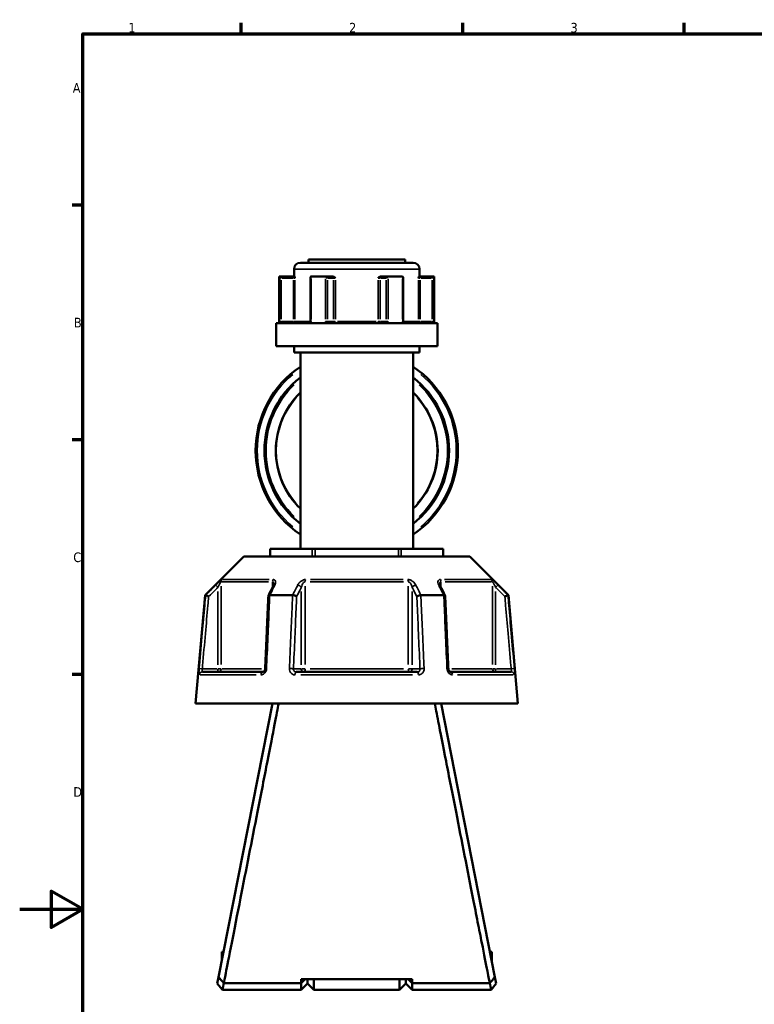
# Model space of a CAD drawing. Header units: millimetres. Extents: x 0 to 926, y 0 to 951.
# Tile 2 of 17: x 0 to 232, y 267 to 578. Entities that reach past the tile are written whole.
import ezdxf

# ---------------------------------------------------------------- set-up
doc = ezdxf.new("R2010")
doc.units = ezdxf.units.MM
for name, color, linetype, lineweight in [('Border (ANSI)', 7, 'Continuous', 70), ('Visible (ANSI)', 7, 'Continuous', 50), ('Visible Narrow (ANSI)', 7, 'Continuous', 35)]:
    doc.layers.add(name, color=color, linetype=linetype, lineweight=lineweight)
doc.styles.add('Note Text (ANSI)', font='tahoma.ttf')

# ---------------------------------------------------------------- blocks, each defined once
blk = doc.blocks.new('Borders Default Border')
at = {"layer": 'Border (ANSI)'}
for p, q in [((70.08, 574), (70.08, 577.45)), ((140.17, 574), (140.17, 577.45)), ((210.25, 574), (210.25, 577.45)), ((20, 519.75), (16.55, 519.75)), ((20, 445.5), (16.55, 445.5)), ((20, 371.25), (16.55, 371.25))]:
    blk.add_line(p, q, dxfattribs=at)
at = {"layer": 'Border (ANSI)', "flags": 128}
for points in [[(20, 20), (20, 574), (821, 574), (821, 20), (20, 20)], [(0, 297), (20, 297), (10, 302.77), (10, 291.23), (20, 297)]]:
    blk.add_lwpolyline(points, dxfattribs=at)
at = {"layer": 'Border (ANSI)', "char_height": 3.05, "attachment_point": 7, "style": 'Note Text (ANSI)'}
for s, insert in [('1', (34.35, 574.4)), ('2', (104.2, 574.4)), ('3', (174.26, 574.34)), ('A', (16.78, 555.35)), ('B', (17.15, 481.1)), ('C', (16.95, 406.8)), ('D', (16.96, 332.6))]:
    blk.add_mtext(s, dxfattribs=dict(at, insert=insert))

msp = doc.modelspace()

# ---------------------------------------------------------------- linework, layer by layer
at = {"layer": 'Visible (ANSI)'}
for p, q in [((88.788, 501.544), (124.488, 501.544)), ((91.338, 502.544), (121.938, 502.544)), ((91.338, 502.544), (91.338, 501.544)), ((121.938, 502.544), (121.938, 501.544)), ((86.788, 499.544), (86.788, 497.194)), ((126.488, 499.544), (126.488, 497.194)), ((82.138, 497.194), (82.272, 497.194)), ((82.138, 497.194), (82.138, 482.494)), ((86.602, 497.194), (82.272, 497.194)), ((82.278, 497.192), (82.775, 496.694)), ((86.963, 497.194), (86.602, 497.194)), ((91.989, 496.944), (91.989, 482.994)), ((92.238, 497.194), (96.672, 497.194)), ((98.837, 497.194), (96.672, 497.194)), ((99.076, 497.194), (98.837, 497.194)), ((114.439, 497.194), (114.2, 497.194)), ((116.604, 497.194), (114.439, 497.194)), ((116.604, 497.194), (121.038, 497.194)), ((121.287, 482.994), (121.287, 496.944)), ((126.674, 497.194), (126.313, 497.194)), ((131.004, 497.194), (126.674, 497.194)), ((130.501, 496.694), (130.998, 497.192)), ((131.004, 497.194), (131.138, 497.194)), ((131.138, 497.194), (131.138, 482.494)), ((81.138, 482.494), (132.138, 482.494)), ((81.138, 482.494), (81.138, 475.144)), ((132.138, 482.494), (132.138, 475.144)), ((81.138, 475.144), (132.138, 475.144)), ((86.788, 475.144), (86.788, 473.144)), ((126.488, 475.144), (126.488, 473.144)), ((86.788, 473.144), (126.488, 473.144)), ((88.788, 473.144), (88.788, 411.089)), ((124.488, 473.144), (124.488, 411.089)), ((70.889, 408.639), (58.639, 396.389)), ((70.889, 408.639), (142.387, 408.639)), ((79.253, 411.089), (79.387, 411.089)), ((79.253, 408.639), (79.253, 411.089)), ((79.387, 411.089), (92.579, 411.089)), ((92.579, 411.089), (93.445, 411.089)), ((93.445, 411.089), (119.831, 411.089)), ((119.831, 411.089), (120.697, 411.089)), ((120.697, 411.089), (133.889, 411.089)), ((133.889, 411.089), (134.023, 411.089)), ((134.023, 411.089), (134.023, 408.639)), ((142.387, 408.639), (154.637, 396.389)), ((58.639, 396.389), (55.638, 362.089)), ((58.639, 396.389), (58.82, 396.389)), ((79.125, 396.389), (86.333, 396.389)), ((126.943, 396.389), (134.151, 396.389)), ((154.456, 396.389), (154.637, 396.389)), ((154.637, 396.389), (157.638, 362.089)), ((57.809, 372.089), (76.941, 372.089)), ((87.506, 372.089), (125.77, 372.089)), ((136.335, 372.089), (155.467, 372.089)), ((55.638, 362.089), (157.638, 362.089)), ((79.938, 362.089), (62.927, 275.557)), ((150.349, 275.557), (133.338, 362.089)), ((63.918, 283.564), (63.918, 280.599)), ((63.918, 283.564), (64.501, 283.564)), ((148.775, 283.564), (149.358, 283.564)), ((149.358, 280.599), (149.358, 283.564)), ((62.927, 275.557), (62.524, 273.507)), ((124.213, 274.906), (89.063, 274.906)), ((90.34, 274.906), (89.063, 273.688)), ((89.063, 273.688), (89.063, 274.906)), ((91.063, 274.906), (91.063, 273.544)), ((91.063, 273.544), (91.063, 274.906)), ((93.063, 274.906), (93.063, 271.544)), ((120.213, 271.544), (120.213, 274.906)), ((122.213, 273.544), (122.213, 274.906)), ((122.213, 274.906), (122.213, 273.544)), ((124.213, 273.688), (122.936, 274.906)), ((124.213, 274.906), (124.213, 273.688)), ((150.752, 273.507), (150.349, 275.557)), ((64.138, 271.544), (62.524, 273.507)), ((64.138, 271.544), (89.063, 271.544)), ((89.063, 273.688), (64.578, 273.688)), ((89.063, 271.544), (89.063, 273.688)), ((91.063, 273.544), (89.063, 271.544)), ((91.063, 273.544), (93.063, 271.544)), ((93.063, 271.544), (120.213, 271.544)), ((122.213, 273.544), (120.213, 271.544)), ((122.213, 273.544), (124.213, 271.544)), ((124.213, 273.688), (124.213, 271.544)), ((148.698, 273.688), (124.213, 273.688)), ((124.213, 271.544), (149.138, 271.544)), ((150.752, 273.507), (149.138, 271.544))]:
    msp.add_line(p, q, dxfattribs=at)
for centre, radius, start, end in [((88.788, 499.544), 2, 90, 180), ((124.488, 499.544), 2, 0, 90), ((106.638, 442.117), 32, 123.90465, 236.09535), ((106.638, 442.117), 32, 303.90465, 56.09535), ((106.638, 442.117), 29.207, 127.67274, 232.32726), ((106.638, 442.117), 29.207, 307.67274, 52.32726), ((106.638, 442.117), 25.6, 134.20803, 225.79197), ((106.638, 442.117), 25.6, 314.20803, 45.79197)]:
    msp.add_arc(centre, radius, start, end, dxfattribs=at)
for centre, major_axis, ratio, start_param, end_param in [((92.489, 496.694), (-0.433, 0.433), 0.5773503, 5.8664565, 6.8067841), ((96.923, 496.694), (0.433, -0.433), 0.5773503, 1.0471976, 2.5111239), ((116.353, 496.694), (-0.433, -0.433), 0.5773503, 3.7720614, 5.2359878), ((120.787, 496.694), (0.433, 0.433), 0.5773503, 5.7595865, 6.6999141), ((6037.72, -11147.193), (198.252, -16295.014), 0.5090017, 3.9187165, 3.9189842), ((-5745.762, -10992.865), (196.526, 16077.194), 0.5090436, 5.5058211, 5.5060925)]:
    msp.add_ellipse(centre, major_axis=major_axis, ratio=ratio, start_param=start_param, end_param=end_param, dxfattribs=at)
for points in [[(82.272, 497.194), (82.274, 497.194), (82.276, 497.193), (82.278, 497.192)], [(92.195, 497.192), (92.209, 497.193), (92.224, 497.194), (92.238, 497.194)], [(96.672, 497.194), (96.688, 497.194), (96.705, 497.193), (96.721, 497.192)], [(116.555, 497.192), (116.571, 497.193), (116.588, 497.194), (116.604, 497.194)], [(121.038, 497.194), (121.052, 497.194), (121.067, 497.193), (121.081, 497.192)], [(130.998, 497.192), (131, 497.193), (131.002, 497.194), (131.004, 497.194)], [(58.82, 396.389), (58.82, 396.389), (58.821, 396.389), (58.822, 396.389)], [(79.104, 396.389), (79.111, 396.389), (79.118, 396.389), (79.125, 396.389)], [(86.333, 396.389), (86.34, 396.389), (86.348, 396.389), (86.356, 396.389)], [(126.92, 396.389), (126.928, 396.389), (126.936, 396.389), (126.943, 396.389)], [(134.151, 396.389), (134.158, 396.389), (134.165, 396.389), (134.172, 396.389)], [(154.454, 396.389), (154.455, 396.389), (154.456, 396.389), (154.456, 396.389)], [(64.56, 273.688), (64.56, 273.687), (64.559, 273.685), (64.559, 273.684)], [(64.578, 273.688), (64.572, 273.687), (64.565, 273.685), (64.559, 273.684)], [(148.717, 273.684), (148.711, 273.685), (148.704, 273.687), (148.698, 273.688)], [(148.717, 273.684), (148.717, 273.685), (148.716, 273.687), (148.716, 273.688)]]:
    msp.add_open_spline(points, degree=3, dxfattribs=at)
for points, knots in [([(86.963, 497.194), (86.974, 497.194), (86.986, 497.178), (87.014, 497.108), (87.028, 497.047), (87.059, 496.903), (87.075, 496.803), (87.094, 496.696), (87.094, 496.695), (87.094, 496.694)], [0.236796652, 0.236796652, 0.236796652, 0.236796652, 0.258427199, 0.258427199, 0.288047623, 0.288047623, 0.33004826, 0.33004826, 0.330344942, 0.330344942, 0.330344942, 0.330344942]), ([(99.076, 497.194), (99.155, 497.194), (99.233, 497.178), (99.411, 497.108), (99.501, 497.047), (99.679, 496.903), (99.773, 496.803), (99.872, 496.696), (99.873, 496.695), (99.873, 496.694)], [0.236796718, 0.236796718, 0.236796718, 0.236796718, 0.258427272, 0.258427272, 0.288047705, 0.288047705, 0.33004835, 0.33004835, 0.330345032, 0.330345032, 0.330345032, 0.330345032]), ([(113.403, 496.694), (113.403, 496.695), (113.404, 496.696), (113.503, 496.803), (113.597, 496.903), (113.775, 497.047), (113.865, 497.108), (114.043, 497.178), (114.121, 497.194), (114.2, 497.194)], [-0.000316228, -0.000316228, -0.000316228, -0.000316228, 0, 0, 0.044767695, 0.044767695, 0.076339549, 0.076339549, 0.099395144, 0.099395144, 0.099395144, 0.099395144]), ([(126.182, 496.694), (126.182, 496.695), (126.182, 496.696), (126.201, 496.803), (126.217, 496.903), (126.248, 497.047), (126.262, 497.108), (126.29, 497.178), (126.302, 497.194), (126.313, 497.194)], [-0.000316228, -0.000316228, -0.000316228, -0.000316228, 0, 0, 0.04476771, 0.04476771, 0.07633958, 0.07633958, 0.099395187, 0.099395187, 0.099395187, 0.099395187]), ([(91.688, 482.494), (91.704, 482.494), (91.722, 482.497), (91.766, 482.515), (91.793, 482.531), (91.846, 482.579), (91.872, 482.609), (91.918, 482.682), (91.937, 482.722), (91.967, 482.81), (91.978, 482.857), (91.988, 482.935), (91.989, 482.965), (91.989, 482.994)], [0.15574903, 0.15574903, 0.15574903, 0.15574903, 0.18730041, 0.18730041, 0.21885178, 0.21885178, 0.24759391, 0.24759391, 0.27342656, 0.27342656, 0.2985113, 0.2985113, 0.31350591, 0.31350591, 0.31350591, 0.31350591]), ([(121.287, 482.994), (121.287, 482.945), (121.292, 482.896), (121.311, 482.802), (121.325, 482.758), (121.36, 482.678), (121.381, 482.643), (121.427, 482.583), (121.451, 482.558), (121.499, 482.521), (121.523, 482.509), (121.56, 482.496), (121.575, 482.494), (121.588, 482.494)], [0.631886, 0.631886, 0.631886, 0.631886, 0.65674575, 0.65674575, 0.68167517, 0.68167517, 0.70694048, 0.70694048, 0.73333976, 0.73333976, 0.76349458, 0.76349458, 0.78964289, 0.78964289, 0.78964289, 0.78964289]), ([(80.391, 399.824), (80.391, 399.81), (80.39, 399.789), (80.384, 399.739), (80.378, 399.71), (80.363, 399.643), (80.353, 399.606), (80.327, 399.527), (80.311, 399.485), (80.274, 399.397), (80.253, 399.351), (80.229, 399.304)], [0.20265986, 0.20265986, 0.20265986, 0.20265986, 0.23121109, 0.23121109, 0.25976233, 0.25976233, 0.28831356, 0.28831356, 0.3168648, 0.3168648, 0.34541603, 0.34541603, 0.34541603, 0.34541603]), ([(133.047, 399.304), (133.023, 399.351), (133.002, 399.397), (132.965, 399.485), (132.949, 399.527), (132.923, 399.606), (132.913, 399.643), (132.898, 399.71), (132.892, 399.739), (132.886, 399.789), (132.885, 399.81), (132.885, 399.824)], [0, 0, 0, 0, 0.02855139, 0.02855139, 0.05710278, 0.05710278, 0.08565416, 0.08565416, 0.11420555, 0.11420555, 0.14275694, 0.14275694, 0.14275694, 0.14275694]), ([(59.782, 395.94), (59.781, 395.94), (59.779, 395.941), (59.66, 395.997), (59.542, 396.052), (59.321, 396.155), (59.219, 396.203), (59.042, 396.286), (58.969, 396.32), (58.864, 396.369), (58.832, 396.384), (58.822, 396.389)], [-0.15371258, -0.15371258, -0.15371258, -0.15371258, -0.15323729, -0.15323729, -0.11409168, -0.11409168, -0.07545593, -0.07545593, -0.03695789, -0.03695789, 0, 0, 0, 0]), ([(78.668, 396.166), (78.601, 394.63), (78.534, 393.095), (78.399, 390.024), (78.331, 388.488), (78.196, 385.417), (78.129, 383.882), (77.994, 380.811), (77.927, 379.275), (77.792, 376.204), (77.725, 374.669), (77.657, 373.133)], [0.585191, 0.585191, 0.585191, 0.585191, 1.0476138, 1.0476138, 1.5100365, 1.5100365, 1.9724593, 1.9724593, 2.4348821, 2.4348821, 2.8973048, 2.8973048, 2.8973048, 2.8973048]), ([(79.104, 396.389), (79.003, 396.384), (78.916, 396.369), (78.775, 396.32), (78.724, 396.286), (78.679, 396.22), (78.67, 396.194), (78.668, 396.166)], [-0.153595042, -0.153595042, -0.153595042, -0.153595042, -0.116550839, -0.116550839, -0.077962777, -0.077962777, -0.055255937, -0.055255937, -0.055255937, -0.055255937]), ([(87.627, 395.94), (87.626, 395.94), (87.625, 395.941), (87.565, 395.997), (87.486, 396.052), (87.298, 396.155), (87.19, 396.203), (86.956, 396.286), (86.832, 396.32), (86.586, 396.369), (86.467, 396.384), (86.356, 396.389)], [-0.15371258, -0.15371258, -0.15371258, -0.15371258, -0.15323743, -0.15323743, -0.11409174, -0.11409174, -0.0754562, -0.0754562, -0.03695796, -0.03695796, 0, 0, 0, 0]), ([(126.92, 396.389), (126.809, 396.384), (126.69, 396.369), (126.444, 396.32), (126.32, 396.286), (126.086, 396.203), (125.978, 396.155), (125.79, 396.052), (125.711, 395.997), (125.651, 395.941), (125.65, 395.94), (125.649, 395.94)], [-0.15359506, -0.15359506, -0.15359506, -0.15359506, -0.11655085, -0.11655085, -0.07796276, -0.07796276, -0.03923705, -0.03923705, 0, 0, 0.00047625, 0.00047625, 0.00047625, 0.00047625]), ([(134.608, 396.166), (134.606, 396.194), (134.597, 396.22), (134.552, 396.286), (134.501, 396.32), (134.36, 396.369), (134.273, 396.384), (134.172, 396.389)], [-0.098110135, -0.098110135, -0.098110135, -0.098110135, -0.075456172, -0.075456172, -0.036957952, -0.036957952, 0, 0, 0, 0]), ([(135.619, 373.133), (135.551, 374.669), (135.484, 376.204), (135.349, 379.275), (135.282, 380.811), (135.147, 383.882), (135.079, 385.417), (134.945, 388.488), (134.877, 390.024), (134.742, 393.095), (134.675, 394.63), (134.608, 396.166)], [1.2046153, 1.2046153, 1.2046153, 1.2046153, 1.6670381, 1.6670381, 2.1294609, 2.1294609, 2.5918836, 2.5918836, 3.0543064, 3.0543064, 3.5167292, 3.5167292, 3.5167292, 3.5167292]), ([(154.454, 396.389), (154.444, 396.384), (154.412, 396.369), (154.307, 396.32), (154.234, 396.286), (154.057, 396.203), (153.955, 396.155), (153.734, 396.052), (153.616, 395.997), (153.497, 395.941), (153.495, 395.94), (153.494, 395.94)], [-0.15359492, -0.15359492, -0.15359492, -0.15359492, -0.11655078, -0.11655078, -0.07796289, -0.07796289, -0.03923697, -0.03923697, 0, 0, 0.0004764, 0.0004764, 0.0004764, 0.0004764]), ([(77.657, 373.133), (77.653, 373.034), (77.638, 372.934), (77.589, 372.743), (77.555, 372.652), (77.473, 372.487), (77.426, 372.414), (77.325, 372.289), (77.271, 372.238), (77.164, 372.158), (77.112, 372.13), (77.017, 372.095), (76.976, 372.089), (76.941, 372.089)], [0, 0, 0, 0, 0.05067005, 0.05067005, 0.10084685, 0.10084685, 0.1507669, 0.1507669, 0.20138762, 0.20138762, 0.25586434, 0.25586434, 0.31481094, 0.31481094, 0.31481094, 0.31481094]), ([(136.335, 372.089), (136.298, 372.089), (136.253, 372.096), (136.146, 372.139), (136.083, 372.175), (135.963, 372.277), (135.908, 372.338), (135.808, 372.479), (135.763, 372.559), (135.69, 372.733), (135.662, 372.827), (135.63, 372.993), (135.622, 373.063), (135.619, 373.133)], [0, 0, 0, 0, 0.06296271, 0.06296271, 0.12592542, 0.12592542, 0.17893056, 0.17893056, 0.22915943, 0.22915943, 0.27910739, 0.27910739, 0.31481354, 0.31481354, 0.31481354, 0.31481354]), ([(64.56, 273.688), (64.656, 274.174), (64.861, 275.208), (65.608, 278.977), (66.259, 282.261), (67.875, 290.432), (68.836, 295.295), (70.721, 304.852), (71.612, 309.374), (72.518, 313.979), (73.424, 318.584), (74.345, 323.271), (75.798, 330.675), (76.347, 333.475), (77.403, 338.864), (77.91, 341.454), (79.264, 348.371), (80.037, 352.328), (81.214, 358.359), (81.649, 360.589), (81.942, 362.089)], [-3.0212811, -3.0212811, -3.0212811, -3.0212811, -2.7497567, -2.7497567, -2.3600664, -2.3600664, -1.9755698, -1.9755698, -1.6699392, -1.6699392, -1.6699392, -1.3643086, -1.3643086, -1.172807, -1.172807, -0.9813053, -0.9813053, -0.6292511, -0.6292511, -0.3148891, -0.3148891, -0.3148891, -0.3148891]), ([(131.334, 362.089), (131.596, 360.748), (131.971, 358.824), (133.094, 353.07), (133.929, 348.794), (135.843, 339.017), (136.918, 333.528), (138.931, 323.271), (139.852, 318.584), (140.758, 313.979), (141.664, 309.374), (142.555, 304.852), (143.915, 297.957), (144.418, 295.409), (145.362, 290.632), (145.802, 288.403), (146.941, 282.649), (147.544, 279.602), (148.357, 275.499), (148.607, 274.239), (148.716, 273.688)], [0.3148891, 0.3148891, 0.3148891, 0.3148891, 0.5959469, 0.5959469, 0.9813053, 0.9813053, 1.3643086, 1.3643086, 1.6699392, 1.6699392, 1.6699392, 1.9755698, 1.9755698, 2.1678181, 2.1678181, 2.3600664, 2.3600664, 2.7130166, 2.7130166, 3.0212811, 3.0212811, 3.0212811, 3.0212811]), ([(64.559, 273.684), (64.289, 273.993), (64.019, 274.304), (63.476, 274.927), (63.2, 275.243), (62.927, 275.557)], [-0.26449622, -0.26449622, -0.26449622, -0.26449622, -0.13385771, -0.13385771, 0, 0, 0, 0]), ([(150.349, 275.557), (150.081, 275.249), (149.81, 274.938), (149.267, 274.315), (148.991, 273.999), (148.717, 273.684)], [-0.2644332, -0.2644332, -0.2644332, -0.2644332, -0.13294016, -0.13294016, 0, 0, 0, 0]), ([(64.138, 271.545), (64.138, 271.545), (64.141, 271.559), (64.179, 271.743), (64.295, 272.302), (64.51, 273.355), (64.543, 273.517), (64.578, 273.688)], [3.14159265, 3.14159265, 3.14159265, 3.14159265, 3.25342007, 3.25342007, 3.832456, 3.832456, 3.93040196, 3.93040196, 3.93040196, 3.93040196]), ([(148.698, 273.688), (148.733, 273.517), (148.766, 273.355), (148.981, 272.302), (149.097, 271.743), (149.135, 271.559), (149.138, 271.545), (149.138, 271.545)], [-3.93040196, -3.93040196, -3.93040196, -3.93040196, -3.832456, -3.832456, -3.25342007, -3.25342007, -3.14159265, -3.14159265, -3.14159265, -3.14159265])]:
    msp.add_open_spline(points, degree=3, knots=knots, dxfattribs=at)
at = {"layer": 'Visible Narrow (ANSI)'}
for p, q in [((126.244, 499.544), (87.032, 499.544)), ((82.278, 496.482), (82.278, 483.704)), ((82.775, 483.679), (82.775, 496.009)), ((82.966, 496.694), (86.41, 496.694)), ((86.602, 497.193), (86.602, 496.734)), ((86.602, 496.009), (86.602, 483.679)), ((86.637, 496.694), (87.087, 496.694)), ((87.094, 483.679), (87.094, 496.009)), ((92.195, 483.704), (92.195, 496.482)), ((96.721, 496.482), (96.721, 483.704)), ((97.356, 483.679), (97.356, 496.009)), ((97.452, 496.694), (99.174, 496.694)), ((99.27, 496.009), (99.27, 483.679)), ((99.288, 496.694), (99.84, 496.694)), ((99.873, 483.679), (99.873, 496.009)), ((113.403, 496.009), (113.403, 483.679)), ((113.436, 496.694), (113.988, 496.694)), ((114.006, 483.679), (114.006, 496.009)), ((114.102, 496.694), (115.824, 496.694)), ((115.919, 496.009), (115.919, 483.679)), ((116.555, 483.704), (116.555, 496.482)), ((121.081, 496.482), (121.081, 483.704)), ((126.182, 496.009), (126.182, 483.679)), ((126.189, 496.694), (126.639, 496.694)), ((126.674, 496.734), (126.674, 497.193)), ((126.674, 483.679), (126.674, 496.009)), ((126.866, 496.694), (130.31, 496.694)), ((130.501, 496.009), (130.501, 483.679)), ((130.998, 483.704), (130.998, 496.482)), ((82.738, 482.994), (82.283, 482.994)), ((86.41, 482.994), (82.966, 482.994)), ((86.602, 482.955), (86.602, 482.496)), ((87.087, 482.994), (86.637, 482.994)), ((87.2, 482.994), (91.617, 482.994)), ((92.176, 482.994), (91.99, 482.994)), ((97.337, 482.994), (96.755, 482.994)), ((99.174, 482.994), (97.452, 482.994)), ((99.84, 482.994), (99.288, 482.994)), ((100.526, 482.994), (112.75, 482.994)), ((113.988, 482.994), (113.436, 482.994)), ((115.824, 482.994), (114.102, 482.994)), ((116.521, 482.994), (115.939, 482.994)), ((121.286, 482.994), (121.1, 482.994)), ((121.659, 482.994), (126.076, 482.994)), ((126.639, 482.994), (126.189, 482.994)), ((126.674, 482.496), (126.674, 482.955)), ((130.31, 482.994), (126.866, 482.994)), ((130.993, 482.994), (130.538, 482.994)), ((79.387, 408.762), (79.387, 410.967)), ((92.579, 410.967), (92.579, 408.762)), ((93.445, 408.762), (93.445, 410.967)), ((119.831, 410.967), (119.831, 408.762)), ((120.697, 408.762), (120.697, 410.967)), ((133.889, 410.967), (133.889, 408.762)), ((62.011, 399.557), (62.656, 398.908)), ((63.7, 374.466), (63.7, 399.248)), ((78.707, 400.624), (63.962, 400.624)), ((64.25, 401.331), (78.895, 401.331)), ((80.005, 400.536), (80.005, 398.946)), ((90.333, 374.466), (90.333, 399.248)), ((121.383, 400.624), (91.893, 400.624)), ((91.993, 401.331), (121.283, 401.331)), ((122.943, 399.248), (122.943, 374.466)), ((133.271, 398.946), (133.271, 400.536)), ((134.381, 401.331), (149.026, 401.331)), ((149.314, 400.624), (134.569, 400.624)), ((149.576, 399.248), (149.576, 374.466)), ((150.62, 398.908), (151.265, 399.557)), ((62.71, 397.567), (62.71, 374.378)), ((89.09, 397.567), (89.09, 374.378)), ((124.186, 374.378), (124.186, 397.567)), ((150.566, 374.378), (150.566, 397.567)), ((57.702, 373.096), (56.792, 373.176)), ((74.765, 371.177), (57.108, 371.177)), ((62.463, 373.089), (58.023, 373.089)), ((62.71, 373.011), (62.71, 372.093)), ((63.688, 373.089), (62.781, 373.089)), ((63.935, 373.089), (76.544, 373.089)), ((88.967, 373.089), (86.747, 373.089)), ((124.295, 371.177), (88.981, 371.177)), ((90.265, 373.089), (89.128, 373.089)), ((91.893, 373.089), (121.383, 373.089)), ((124.148, 373.089), (123.011, 373.089)), ((126.529, 373.089), (124.309, 373.089)), ((136.732, 373.089), (149.341, 373.089)), ((156.168, 371.177), (138.511, 371.177)), ((150.495, 373.089), (149.588, 373.089)), ((150.566, 372.093), (150.566, 373.011)), ((155.253, 373.089), (150.813, 373.089)), ((156.484, 373.176), (155.574, 373.096))]:
    msp.add_line(p, q, dxfattribs=at)
for radius, start, end in [(31.5, 130.0663, 229.9337), (31.5, 310.0663, 49.9337), (28.707, 133.6026, 226.3974), (28.707, 313.6026, 46.3974), (25.454, 139.07662, 220.92338), (25.454, 319.07662, 40.92338)]:
    msp.add_arc((106.638, 442.117), radius, start, end, dxfattribs=at)
for centre, major_axis, ratio, start_param, end_param in [((98.837, 496.694), (0, 0.5), 0.8660254, 4.7909288, 6.2046455), ((114.439, 496.694), (0, 0.5), 0.8660254, 0.0785398, 1.4922565), ((86.602, 482.994), (0, -0.5), 0.9845793, 0.0785398, 1.4922565), ((99.703, 482.994), (0, -0.5), 0.8660254, 4.7909288, 6.2046455), ((99.703, 482.994), (0, -0.5), 0.3407884, 0.0785398, 1.4922565), ((113.573, 482.994), (0, -0.5), 0.3407884, 4.7909288, 6.2046455), ((113.573, 482.994), (0, -0.5), 0.8660254, 0.0785398, 1.4922565), ((126.674, 482.994), (0, -0.5), 0.9845793, 4.7909288, 6.2046455), ((64.69, 400.624), (0, -1), 0.9904959, 3.9662607, 4.6731191), ((80.62, 400.624), (0, 1), 0.6143631, 0.8246681, 1.5315264), ((81.123, 398.855), (-0.894, 0.449), 0.6136988, 5.5048942, 6.2422226), ((88.224, 398.855), (-0.894, 0.449), 0.6136988, 3.9026286, 5.2571626), ((90.709, 400.624), (0, -1), 0.3761328, 3.9662607, 4.6731191), ((122.567, 400.624), (0, 1), 0.3761328, 4.7516589, 5.4585172), ((125.052, 398.855), (-0.894, -0.449), 0.6136988, 4.1676154, 5.5221494), ((132.153, 398.855), (0.894, 0.449), 0.6136988, 0.0409627, 0.7782911), ((132.656, 400.624), (0, -1), 0.6143631, 1.6100662, 2.3169246), ((148.585, 400.624), (0, 1), 0.9904959, 4.7516589, 5.4585172), ((57.809, 371.089), (0, 1), 0.992287, 0.0741765, 1.4093534), ((62.71, 373.089), (0, -1), 0.9904959, 0.0785398, 1.4922565), ((76.941, 371.089), (0, 1), 0.6034974, 0.0741765, 1.4093534), ((78.656, 373.089), (-0.999, 0.044), 0.0757423, 5.369153, 6.2350783), ((85.758, 373.089), (0.999, -0.044), 0.0757423, 0.5996329, 1.9382948), ((87.506, 371.089), (0, 1), 0.3887896, 0.0741765, 1.4093534), ((89.957, 373.089), (0, -1), 0.8660254, 4.7909288, 6.2046455), ((89.957, 373.089), (0, -1), 0.3761328, 0.0785398, 1.4922565), ((123.319, 373.089), (0, -1), 0.3761328, 4.7909288, 6.2046455), ((123.319, 373.089), (0, -1), 0.8660254, 0.0785398, 1.4922565), ((125.77, 371.089), (0, 1), 0.3887896, 4.8738319, 6.2090088), ((127.518, 373.089), (0.999, 0.044), 0.0757423, 1.2032978, 2.5419597), ((134.62, 373.089), (0.999, 0.044), 0.0757423, 0.048107, 0.9140323), ((136.335, 371.089), (0, 1), 0.6034974, 4.8738319, 6.2090088), ((150.566, 373.089), (0, -1), 0.9904959, 4.7909288, 6.2046455), ((155.467, 371.089), (0, 1), 0.992287, 4.8738319, 6.2090088)]:
    msp.add_ellipse(centre, major_axis=major_axis, ratio=ratio, start_param=start_param, end_param=end_param, dxfattribs=at)
for points, knots in [([(82.278, 482.994), (82.278, 482.93), (82.278, 482.865), (82.282, 482.701), (82.286, 482.603), (82.292, 482.506), (82.292, 482.5), (82.293, 482.494)], [0.631886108, 0.631886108, 0.631886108, 0.631886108, 0.651250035, 0.651250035, 0.682232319, 0.682232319, 0.684271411, 0.684271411, 0.684271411, 0.684271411]), ([(82.903, 482.494), (82.896, 482.494), (82.889, 482.496), (82.858, 482.512), (82.836, 482.548), (82.806, 482.643), (82.796, 482.695), (82.783, 482.798), (82.779, 482.848), (82.776, 482.93), (82.775, 482.962), (82.775, 482.994)], [-0.78964304, -0.78964304, -0.78964304, -0.78964304, -0.77486935, -0.77486935, -0.72250929, -0.72250929, -0.68223232, -0.68223232, -0.65125004, -0.65125004, -0.63188611, -0.63188611, -0.63188611, -0.63188611]), ([(92.084, 482.494), (92.116, 482.561), (92.141, 482.632), (92.183, 482.8), (92.195, 482.897), (92.195, 482.994)], [0.261120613, 0.261120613, 0.261120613, 0.261120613, 0.28428582, 0.28428582, 0.313505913, 0.313505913, 0.313505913, 0.313505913]), ([(96.721, 482.994), (96.721, 482.93), (96.727, 482.865), (96.757, 482.701), (96.791, 482.602), (96.841, 482.506), (96.844, 482.5), (96.847, 482.494)], [1.2637721, 1.2637721, 1.2637721, 1.2637721, 1.283139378, 1.283139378, 1.314127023, 1.314127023, 1.316157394, 1.316157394, 1.316157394, 1.316157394]), ([(97.854, 482.494), (97.829, 482.494), (97.804, 482.496), (97.694, 482.512), (97.612, 482.548), (97.492, 482.642), (97.449, 482.695), (97.393, 482.798), (97.375, 482.848), (97.36, 482.93), (97.356, 482.962), (97.356, 482.994)], [-1.42152899, -1.42152899, -1.42152899, -1.42152899, -1.40678008, -1.40678008, -1.35441096, -1.35441096, -1.31412702, -1.31412702, -1.28313938, -1.28313938, -1.2637721, -1.2637721, -1.2637721, -1.2637721]), ([(115.919, 482.994), (115.919, 482.962), (115.916, 482.93), (115.901, 482.848), (115.883, 482.798), (115.827, 482.695), (115.784, 482.642), (115.664, 482.548), (115.582, 482.512), (115.472, 482.496), (115.447, 482.494), (115.422, 482.494)], [-0.63188605, -0.63188605, -0.63188605, -0.63188605, -0.61251883, -0.61251883, -0.58153129, -0.58153129, -0.54124748, -0.54124748, -0.48887853, -0.48887853, -0.47412916, -0.47412916, -0.47412916, -0.47412916]), ([(116.429, 482.494), (116.432, 482.5), (116.435, 482.506), (116.485, 482.602), (116.519, 482.701), (116.549, 482.865), (116.555, 482.93), (116.555, 482.994)], [0.579500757, 0.579500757, 0.579500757, 0.579500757, 0.58153129, 0.58153129, 0.612518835, 0.612518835, 0.63188605, 0.63188605, 0.63188605, 0.63188605]), ([(121.081, 482.994), (121.081, 482.93), (121.087, 482.865), (121.113, 482.701), (121.143, 482.602), (121.187, 482.506), (121.189, 482.5), (121.192, 482.494)], [0.631886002, 0.631886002, 0.631886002, 0.631886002, 0.65125392, 0.65125392, 0.682242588, 0.682242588, 0.684271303, 0.684271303, 0.684271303, 0.684271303]), ([(130.501, 482.994), (130.501, 482.946), (130.5, 482.897), (130.492, 482.776), (130.483, 482.707), (130.454, 482.577), (130.43, 482.526), (130.393, 482.498), (130.383, 482.494), (130.372, 482.494)], [-0.2354349, -0.2354349, -0.2354349, -0.2354349, -0.20621481, -0.20621481, -0.15946266, -0.15946266, -0.09868487, -0.09868487, -0.07767797, -0.07767797, -0.07767797, -0.07767797]), ([(130.983, 482.494), (130.988, 482.561), (130.991, 482.632), (130.997, 482.8), (130.998, 482.897), (130.998, 482.994)], [0.183049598, 0.183049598, 0.183049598, 0.183049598, 0.206214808, 0.206214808, 0.235434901, 0.235434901, 0.235434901, 0.235434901]), ([(62.005, 399.562), (61.745, 399.302), (61.484, 399.043), (61.223, 398.783), (60.422, 397.985), (59.621, 397.187), (58.82, 396.389)], [-0.97913562, -0.97913562, -0.97913562, -0.97913562, -0.86869802, -0.86869802, -0.86869802, -0.52954924, -0.52954924, -0.52954924, -0.52954924]), ([(59.782, 395.94), (60.497, 396.652), (61.212, 397.364), (61.927, 398.076), (62.188, 398.335), (62.449, 398.595), (62.71, 398.855)], [0.56601548, 0.56601548, 0.56601548, 0.56601548, 0.86869802, 0.86869802, 0.86869802, 0.97913562, 0.97913562, 0.97913562, 0.97913562]), ([(63.99, 401.331), (63.958, 401.331), (63.885, 401.288), (63.554, 401.038), (63.198, 400.714), (62.563, 400.112), (62.283, 399.838), (62.005, 399.562)], [-0.34541645, -0.34541645, -0.34541645, -0.34541645, -0.27620858, -0.27620858, -0.11734182, -0.11734182, 0, 0, 0, 0]), ([(62.71, 398.855), (62.848, 399.131), (62.988, 399.405), (63.305, 400.007), (63.483, 400.331), (63.648, 400.581), (63.684, 400.624), (63.7, 400.624)], [0, 0, 0, 0, 0.11734182, 0.11734182, 0.27620858, 0.27620858, 0.34541645, 0.34541645, 0.34541645, 0.34541645]), ([(79.125, 396.389), (79.525, 397.187), (79.924, 397.985), (80.324, 398.783), (80.454, 399.042), (80.584, 399.302), (80.714, 399.562)], [-1.97914638, -1.97914638, -1.97914638, -1.97914638, -1.64003211, -1.64003211, -1.64003211, -1.52956, -1.52956, -1.52956, -1.52956]), ([(80.005, 400.624), (80.039, 400.624), (80.072, 400.618), (80.15, 400.589), (80.192, 400.556), (80.276, 400.452), (80.312, 400.372), (80.362, 400.195), (80.377, 400.099), (80.389, 399.941), (80.391, 399.883), (80.391, 399.824)], [0, 0, 0, 0, 0.02585168, 0.02585168, 0.06721438, 0.06721438, 0.12288915, 0.12288915, 0.17445287, 0.17445287, 0.20265986, 0.20265986, 0.20265986, 0.20265986]), ([(80.714, 399.562), (80.825, 399.783), (80.904, 400.003), (80.98, 400.385), (80.988, 400.552), (80.946, 400.806), (80.915, 400.902), (80.812, 401.079), (80.737, 401.159), (80.566, 401.263), (80.479, 401.296), (80.32, 401.326), (80.254, 401.331), (80.185, 401.331)], [-0.34541603, -0.34541603, -0.34541603, -0.34541603, -0.25141662, -0.25141662, -0.17445287, -0.17445287, -0.12288915, -0.12288915, -0.06721438, -0.06721438, -0.02585168, -0.02585168, 0, 0, 0, 0]), ([(87.929, 399.562), (87.799, 399.302), (87.668, 399.043), (87.537, 398.783), (87.135, 397.985), (86.734, 397.187), (86.333, 396.389)], [-2.9717419, -2.9717419, -2.9717419, -2.9717419, -2.86130766, -2.86130766, -2.86130766, -2.52215552, -2.52215552, -2.52215552, -2.52215552]), ([(87.627, 395.94), (87.984, 396.652), (88.342, 397.364), (88.699, 398.076), (88.83, 398.335), (88.96, 398.595), (89.09, 398.855)], [2.55862177, 2.55862177, 2.55862177, 2.55862177, 2.86130766, 2.86130766, 2.86130766, 2.9717419, 2.9717419, 2.9717419, 2.9717419]), ([(90.443, 401.331), (90.241, 401.331), (90.026, 401.294), (89.294, 401.059), (88.84, 400.725), (88.259, 400.112), (88.068, 399.838), (87.929, 399.562)], [-0.34541684, -0.34541684, -0.34541684, -0.34541684, -0.28109054, -0.28109054, -0.11734182, -0.11734182, 0, 0, 0, 0]), ([(89.09, 398.855), (89.16, 399.131), (89.254, 399.405), (89.543, 400.018), (89.767, 400.352), (90.128, 400.587), (90.233, 400.624), (90.333, 400.624)], [0, 0, 0, 0, 0.11734182, 0.11734182, 0.28109054, 0.28109054, 0.34541684, 0.34541684, 0.34541684, 0.34541684]), ([(125.347, 399.562), (125.235, 399.783), (125.091, 400.003), (124.767, 400.386), (124.599, 400.552), (124.28, 400.806), (124.142, 400.902), (123.834, 401.079), (123.662, 401.159), (123.352, 401.263), (123.216, 401.296), (122.998, 401.326), (122.914, 401.331), (122.833, 401.331)], [-0.345416, -0.345416, -0.345416, -0.345416, -0.25131567, -0.25131567, -0.17440412, -0.17440412, -0.12292214, -0.12292214, -0.06721438, -0.06721438, -0.02585168, -0.02585168, 0, 0, 0, 0]), ([(122.943, 400.624), (122.983, 400.624), (123.024, 400.618), (123.132, 400.589), (123.199, 400.556), (123.352, 400.452), (123.436, 400.372), (123.588, 400.195), (123.657, 400.099), (123.814, 399.845), (123.898, 399.679), (124.058, 399.296), (124.13, 399.076), (124.186, 398.855)], [0, 0, 0, 0, 0.02585168, 0.02585168, 0.06721438, 0.06721438, 0.12292214, 0.12292214, 0.17440412, 0.17440412, 0.25131567, 0.25131567, 0.345416, 0.345416, 0.345416, 0.345416]), ([(124.186, 398.855), (124.316, 398.595), (124.446, 398.335), (124.577, 398.076), (124.934, 397.364), (125.292, 396.652), (125.649, 395.94)], [1.52956, 1.52956, 1.52956, 1.52956, 1.63999425, 1.63999425, 1.63999425, 1.94268014, 1.94268014, 1.94268014, 1.94268014]), ([(126.943, 396.389), (126.542, 397.187), (126.141, 397.985), (125.739, 398.783), (125.608, 399.043), (125.477, 399.302), (125.347, 399.562)], [-1.97914638, -1.97914638, -1.97914638, -1.97914638, -1.63999425, -1.63999425, -1.63999425, -1.52956, -1.52956, -1.52956, -1.52956]), ([(133.091, 401.331), (132.923, 401.331), (132.777, 401.296), (132.358, 401.066), (132.269, 400.729), (132.334, 400.112), (132.424, 399.838), (132.562, 399.562)], [-0.34541683, -0.34541683, -0.34541683, -0.34541683, -0.28278882, -0.28278882, -0.11734182, -0.11734182, 0, 0, 0, 0]), ([(132.562, 399.562), (132.692, 399.302), (132.822, 399.042), (132.952, 398.783), (133.352, 397.985), (133.751, 397.187), (134.151, 396.389)], [-2.74525, -2.74525, -2.74525, -2.74525, -2.63478434, -2.63478434, -2.63478434, -2.29566362, -2.29566362, -2.29566362, -2.29566362]), ([(132.885, 399.825), (132.885, 400.121), (132.934, 400.385), (133.117, 400.589), (133.188, 400.624), (133.271, 400.624)], [0.14275694, 0.14275694, 0.14275694, 0.14275694, 0.28278882, 0.28278882, 0.34541683, 0.34541683, 0.34541683, 0.34541683]), ([(151.271, 399.562), (151.047, 399.785), (150.822, 400.006), (150.423, 400.389), (150.247, 400.554), (149.971, 400.807), (149.865, 400.902), (149.66, 401.079), (149.563, 401.159), (149.424, 401.263), (149.375, 401.296), (149.316, 401.326), (149.298, 401.331), (149.286, 401.331)], [-0.34541583, -0.34541583, -0.34541583, -0.34541583, -0.25081718, -0.25081718, -0.17415567, -0.17415567, -0.12305037, -0.12305037, -0.06721438, -0.06721438, -0.02585168, -0.02585168, 0, 0, 0, 0]), ([(149.576, 400.624), (149.582, 400.624), (149.591, 400.618), (149.62, 400.589), (149.644, 400.556), (149.714, 400.452), (149.762, 400.372), (149.864, 400.195), (149.917, 400.1), (150.055, 399.847), (150.143, 399.682), (150.342, 399.298), (150.455, 399.077), (150.566, 398.855)], [0, 0, 0, 0, 0.02585168, 0.02585168, 0.06721438, 0.06721438, 0.12305037, 0.12305037, 0.17415567, 0.17415567, 0.25081718, 0.25081718, 0.34541583, 0.34541583, 0.34541583, 0.34541583]), ([(150.566, 398.855), (150.827, 398.595), (151.088, 398.335), (151.349, 398.076), (152.064, 397.364), (152.779, 396.652), (153.494, 395.94)], [1.52956, 1.52956, 1.52956, 1.52956, 1.63999115, 1.63999115, 1.63999115, 1.94268014, 1.94268014, 1.94268014, 1.94268014]), ([(154.456, 396.389), (153.655, 397.187), (152.854, 397.985), (152.053, 398.783), (151.792, 399.043), (151.531, 399.302), (151.271, 399.562)], [-1.97914638, -1.97914638, -1.97914638, -1.97914638, -1.63999115, -1.63999115, -1.63999115, -1.52956, -1.52956, -1.52956, -1.52956]), ([(58.822, 396.389), (58.729, 395.328), (58.635, 394.267), (58.284, 390.261), (58.025, 387.317), (57.766, 384.373), (57.467, 380.96), (57.167, 377.548), (56.839, 373.816), (56.811, 373.496), (56.783, 373.177)], [-3.5347812, -3.5347812, -3.5347812, -3.5347812, -3.2152251, -3.2152251, -2.32853, -2.32853, -2.32853, -1.300862, -1.300862, -1.2046153, -1.2046153, -1.2046153, -1.2046153]), ([(57.776, 373.089), (57.804, 373.409), (57.832, 373.729), (58.16, 377.461), (58.459, 380.873), (58.759, 384.285), (59.017, 387.23), (59.276, 390.174), (59.617, 394.059), (59.7, 394.999), (59.782, 395.94)], [1.2046153, 1.2046153, 1.2046153, 1.2046153, 1.300862, 1.300862, 2.32853, 2.32853, 2.32853, 3.2152251, 3.2152251, 3.4984336, 3.4984336, 3.4984336, 3.4984336]), ([(78.088, 373.177), (78.102, 373.496), (78.116, 373.816), (78.279, 377.548), (78.428, 380.96), (78.578, 384.373), (78.707, 387.317), (78.836, 390.261), (79.011, 394.267), (79.057, 395.328), (79.104, 396.389)], [-2.8973048, -2.8973048, -2.8973048, -2.8973048, -2.8010582, -2.8010582, -1.7733902, -1.7733902, -1.7733902, -0.8866951, -0.8866951, -0.5671389, -0.5671389, -0.5671389, -0.5671389]), ([(86.356, 396.389), (86.309, 395.328), (86.262, 394.267), (86.086, 390.261), (85.956, 387.317), (85.827, 384.373), (85.676, 380.96), (85.526, 377.548), (85.362, 373.816), (85.348, 373.496), (85.333, 373.177)], [-3.5347812, -3.5347812, -3.5347812, -3.5347812, -3.2152251, -3.2152251, -2.32853, -2.32853, -2.32853, -1.300862, -1.300862, -1.2046153, -1.2046153, -1.2046153, -1.2046153]), ([(86.624, 373.089), (86.638, 373.409), (86.652, 373.729), (86.816, 377.461), (86.965, 380.873), (87.115, 384.285), (87.244, 387.23), (87.374, 390.174), (87.544, 394.059), (87.586, 394.999), (87.627, 395.94)], [1.2046153, 1.2046153, 1.2046153, 1.2046153, 1.300862, 1.300862, 2.32853, 2.32853, 2.32853, 3.2152251, 3.2152251, 3.4984336, 3.4984336, 3.4984336, 3.4984336]), ([(125.649, 395.94), (125.69, 394.999), (125.732, 394.059), (125.902, 390.174), (126.032, 387.23), (126.161, 384.285), (126.311, 380.873), (126.46, 377.461), (126.624, 373.729), (126.638, 373.409), (126.652, 373.089)], [0.6034865, 0.6034865, 0.6034865, 0.6034865, 0.8866951, 0.8866951, 1.7733902, 1.7733902, 1.7733902, 2.8010582, 2.8010582, 2.8973048, 2.8973048, 2.8973048, 2.8973048]), ([(127.943, 373.177), (127.928, 373.496), (127.914, 373.816), (127.75, 377.548), (127.6, 380.96), (127.449, 384.373), (127.32, 387.317), (127.19, 390.261), (127.014, 394.267), (126.967, 395.328), (126.92, 396.389)], [-2.8973048, -2.8973048, -2.8973048, -2.8973048, -2.8010582, -2.8010582, -1.7733902, -1.7733902, -1.7733902, -0.8866951, -0.8866951, -0.5671389, -0.5671389, -0.5671389, -0.5671389]), ([(134.172, 396.389), (134.219, 395.328), (134.265, 394.267), (134.44, 390.261), (134.569, 387.317), (134.698, 384.373), (134.848, 380.96), (134.997, 377.548), (135.16, 373.816), (135.174, 373.496), (135.188, 373.177)], [-3.5347812, -3.5347812, -3.5347812, -3.5347812, -3.2152251, -3.2152251, -2.32853, -2.32853, -2.32853, -1.300862, -1.300862, -1.2046153, -1.2046153, -1.2046153, -1.2046153]), ([(153.494, 395.94), (153.576, 394.999), (153.659, 394.059), (154, 390.174), (154.259, 387.23), (154.517, 384.285), (154.817, 380.873), (155.116, 377.461), (155.444, 373.729), (155.472, 373.409), (155.5, 373.089)], [0.6034865, 0.6034865, 0.6034865, 0.6034865, 0.8866951, 0.8866951, 1.7733902, 1.7733902, 1.7733902, 2.8010582, 2.8010582, 2.8973048, 2.8973048, 2.8973048, 2.8973048]), ([(156.493, 373.177), (156.465, 373.496), (156.437, 373.816), (156.109, 377.548), (155.809, 380.96), (155.51, 384.373), (155.251, 387.317), (154.992, 390.261), (154.641, 394.267), (154.547, 395.328), (154.454, 396.389)], [-2.8973048, -2.8973048, -2.8973048, -2.8973048, -2.8010582, -2.8010582, -1.7733902, -1.7733902, -1.7733902, -0.8866951, -0.8866951, -0.5671389, -0.5671389, -0.5671389, -0.5671389]), ([(56.783, 373.177), (56.742, 372.706), (56.715, 372.235), (56.711, 371.606), (56.724, 371.4), (56.769, 371.213), (56.792, 371.177), (56.82, 371.177)], [-0.31481287, -0.31481287, -0.31481287, -0.31481287, -0.1729885, -0.1729885, -0.06653404, -0.06653404, 0, 0, 0, 0]), ([(57.809, 372.089), (57.781, 372.089), (57.758, 372.108), (57.714, 372.201), (57.702, 372.304), (57.707, 372.619), (57.735, 372.854), (57.776, 373.089)], [0, 0, 0, 0, 0.06653404, 0.06653404, 0.1729885, 0.1729885, 0.31481287, 0.31481287, 0.31481287, 0.31481287]), ([(76.339, 371.177), (76.687, 371.177), (77.046, 371.316), (77.534, 371.736), (77.7, 371.948), (77.921, 372.372), (77.993, 372.574), (78.065, 372.912), (78.082, 373.044), (78.088, 373.177)], [-0.31481094, -0.31481094, -0.31481094, -0.31481094, -0.18655676, -0.18655676, -0.10364264, -0.10364264, -0.03986256, -0.03986256, 0, 0, 0, 0]), ([(85.333, 373.177), (85.321, 372.888), (85.367, 372.598), (85.587, 372.03), (85.78, 371.76), (86.215, 371.408), (86.435, 371.297), (86.815, 371.196), (86.966, 371.177), (87.119, 371.177)], [-0.31481397, -0.31481397, -0.31481397, -0.31481397, -0.2278058, -0.2278058, -0.12655878, -0.12655878, -0.04867645, -0.04867645, 0, 0, 0, 0]), ([(87.506, 372.089), (87.426, 372.089), (87.348, 372.099), (87.152, 372.15), (87.041, 372.205), (86.823, 372.381), (86.729, 372.516), (86.628, 372.8), (86.611, 372.945), (86.624, 373.089)], [0, 0, 0, 0, 0.04867645, 0.04867645, 0.12655878, 0.12655878, 0.2278058, 0.2278058, 0.31481397, 0.31481397, 0.31481397, 0.31481397]), ([(126.652, 373.089), (126.658, 373.023), (126.658, 372.957), (126.64, 372.788), (126.613, 372.688), (126.517, 372.475), (126.437, 372.37), (126.182, 372.16), (125.98, 372.089), (125.77, 372.089)], [0, 0, 0, 0, 0.03982627, 0.03982627, 0.1035483, 0.1035483, 0.18638694, 0.18638694, 0.31481104, 0.31481104, 0.31481104, 0.31481104]), ([(126.157, 371.177), (126.56, 371.177), (126.954, 371.317), (127.463, 371.737), (127.628, 371.949), (127.833, 372.373), (127.894, 372.574), (127.942, 372.912), (127.948, 373.044), (127.943, 373.177)], [-0.31481104, -0.31481104, -0.31481104, -0.31481104, -0.18638694, -0.18638694, -0.1035483, -0.1035483, -0.03982627, -0.03982627, 0, 0, 0, 0]), ([(135.188, 373.177), (135.193, 373.07), (135.205, 372.964), (135.297, 372.447), (135.483, 372.055), (135.944, 371.532), (136.188, 371.361), (136.606, 371.207), (136.773, 371.177), (136.937, 371.177)], [-0.31481354, -0.31481354, -0.31481354, -0.31481354, -0.28284699, -0.28284699, -0.15713721, -0.15713721, -0.06043739, -0.06043739, 0, 0, 0, 0]), ([(155.5, 373.089), (155.512, 373.024), (155.522, 372.958), (155.546, 372.79), (155.557, 372.69), (155.573, 372.479), (155.575, 372.373), (155.558, 372.184), (155.532, 372.116), (155.485, 372.092), (155.477, 372.089), (155.467, 372.089)], [0, 0, 0, 0, 0.03957477, 0.03957477, 0.1028944, 0.1028944, 0.18520991, 0.18520991, 0.29222008, 0.29222008, 0.31481112, 0.31481112, 0.31481112, 0.31481112]), ([(156.456, 371.177), (156.465, 371.177), (156.474, 371.181), (156.522, 371.229), (156.548, 371.365), (156.566, 371.744), (156.565, 371.955), (156.55, 372.378), (156.538, 372.578), (156.515, 372.914), (156.504, 373.045), (156.493, 373.177)], [-0.31481112, -0.31481112, -0.31481112, -0.31481112, -0.29222008, -0.29222008, -0.18520991, -0.18520991, -0.1028944, -0.1028944, -0.03957477, -0.03957477, 0, 0, 0, 0])]:
    msp.add_open_spline(points, degree=3, knots=knots, dxfattribs=at)

# ---------------------------------------------------------------- block references
msp.add_blockref('Borders Default Border', (0, 0))

doc.saveas('drawing.dxf')
